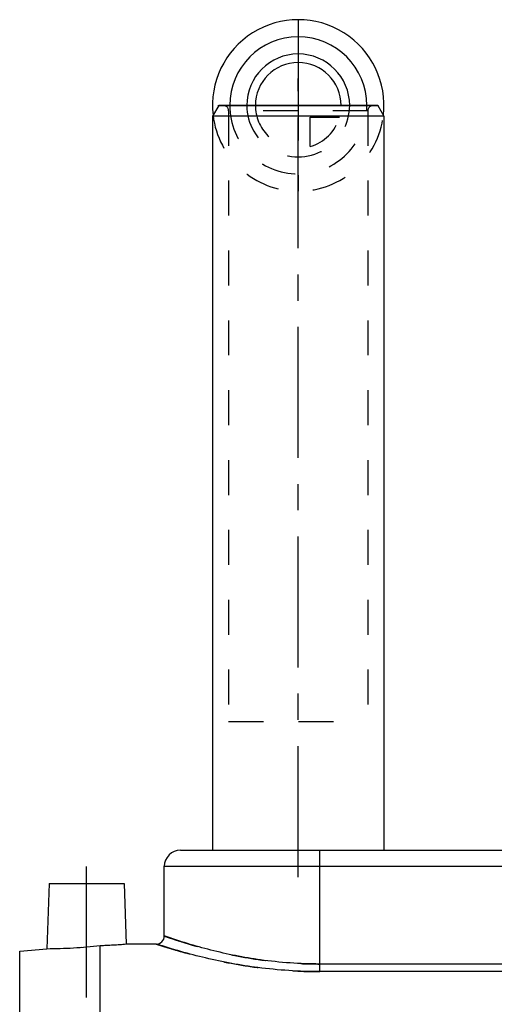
# Model space of a CAD drawing. Header units: millimetres. Extents: x 401 to 599, y 354 to 646.
# Tile 2 of 6: x 405 to 494, y 458 to 642. Entities that reach past the tile are written whole.
import ezdxf

# ---------------------------------------------------------------- set-up
doc = ezdxf.new("R2010")
doc.units = ezdxf.units.MM
doc.header["$LTSCALE"] = 65.185185
doc.linetypes.add('CENTER', pattern=[0.6, 0.375, -0.075, 0.075, -0.075])
doc.linetypes.add('HIDDEN', pattern=[0.2, 0.1, -0.1])
doc.layers.get('0').update_dxf_attribs({"linetype": 'CONTINUOUS'})
for name, color, linetype in [('FASEN', 7, 'CONTINUOUS'), ('FLAECHEN', 7, 'CONTINUOUS'), ('KOERPER', 7, 'CONTINUOUS'), ('KONST.EL_MIT_GEO', 7, 'CONTINUOUS'), ('KURVEN', 7, 'CONTINUOUS')]:
    doc.layers.add(name, color=color, linetype=linetype)

msp = doc.modelspace()

# ---------------------------------------------------------------- linework, layer by layer
at = {"color": 7, "linetype": 'Continuous'}
msp.add_line((405, 400.5), (405, 467.69), dxfattribs=at)
at = {"layer": 'FASEN', "color": 7, "linetype": 'Continuous'}
for p, q in [((442.15, 625.5), (441, 623.5)), ((471.85, 625.5), (442.15, 625.5)), ((471.85, 625.5), (473, 623.5)), ((473, 623.5), (441, 623.5)), ((405, 467.69), (410.08, 468.13))]:
    msp.add_line(p, q, dxfattribs=at)
at = {"layer": 'FLAECHEN', "color": 2, "linetype": 'CENTER'}
for p, q in [((457, 481.5), (457, 630.5)), ((417.5, 459), (417.5, 485.3))]:
    msp.add_line(p, q, dxfattribs=at)
at = {"layer": 'FLAECHEN', "color": 7, "linetype": 'Continuous'}
for p, q in [((441, 623.5), (441, 486.5)), ((473, 623.5), (473, 486.5)), ((432, 470.49), (432, 483.5)), ((410.5, 480.3), (410.08, 468.13)), ((410.5, 480.3), (424.5, 480.3)), ((424.5, 480.3), (424.89, 469)), ((430.5, 469), (424.89, 469))]:
    msp.add_line(p, q, dxfattribs=at)
at = {"layer": 'FLAECHEN', "color": 8, "linetype": 'HIDDEN'}
for p, q in [((444, 624.5), (444, 510.5)), ((470, 624.5), (470, 510.5)), ((444, 510.5), (470, 510.5)), ((430.54, 469), (430.5, 469))]:
    msp.add_line(p, q, dxfattribs=at)
at = {"layer": 'KOERPER', "color": 8, "linetype": 'HIDDEN'}
msp.add_line((441, 486.5), (473, 486.5), dxfattribs=at)
at = {"layer": 'KONST.EL_MIT_GEO', "color": 8, "linetype": 'HIDDEN'}
for p, q in [((443, 625.5), (471, 625.5)), ((470, 624.5), (444, 624.5))]:
    msp.add_line(p, q, dxfattribs=at)
at = {"layer": 'KONST.EL_MIT_GEO', "color": 7, "linetype": 'Continuous'}
for p, q in [((435, 486.5), (509.22, 486.5)), ((461, 463.85), (461, 486.5)), ((432, 483.5), (509.22, 483.5)), ((410.5, 480.3), (410.08, 468.13)), ((424.5, 480.3), (424.89, 469)), ((432, 470.5), (432, 470.5)), ((420, 401.25), (420, 468.73)), ((430.5, 469), (430.5, 469)), ((527, 465.27), (461, 465.27)), ((527, 463.85), (461, 463.85))]:
    msp.add_line(p, q, dxfattribs=at)
at = {"layer": 'KONST.EL_MIT_GEO', "color": 8, "linetype": 'HIDDEN'}
for centre, radius, start, end in [((443, 624.5), 1, 0, 90), ((471, 624.5), 1, 90, 180), ((409.66, 557.62), 89.49, 270.2639, 276.6332), ((417.46, 559.24), 90.54, 271.609, 274.7114)]:
    msp.add_arc(centre, radius, start, end, dxfattribs=at)
at = {"layer": 'KONST.EL_MIT_GEO', "color": 7, "linetype": 'Continuous'}
for centre, radius, start, end in [((435, 483.5), 3, 90, 180), ((430.5, 470.5), 1.5, 270, 360), ((409.7, 557.03), 88.9, 270.2426, 276.6545), ((417.47, 558.94), 90.24, 271.6038, 274.7165)]:
    msp.add_arc(centre, radius, start, end, dxfattribs=at)
at = {"layer": 'KONST.EL_MIT_GEO', "color": 8, "linetype": 'HIDDEN'}
for points, knots in [([(432, 470.5), (431.99, 470.51), (432.09, 470.47), (432.14, 470.45), (432.35, 470.38), (432.58, 470.3), (432.9, 470.19), (433.46, 470), (434.31, 469.72), (435.53, 469.33), (436.98, 468.88), (438.66, 468.4), (440.56, 467.9), (442.64, 467.39), (445.75, 466.72), (449.98, 465.99), (455.37, 465.4), (459.1, 465.27), (461, 465.27)], [0, 0, 0, 0, 0.00127, 0.005076, 0.0114, 0.020216, 0.031486, 0.045166, 0.079531, 0.122801, 0.174394, 0.233679, 0.300005, 0.372706, 0.451109, 0.622221, 0.807422, 1, 1, 1, 1]), ([(430.5, 469), (430.49, 469.01), (430.6, 468.97), (430.65, 468.95), (430.88, 468.88), (431.12, 468.8), (431.47, 468.69), (432.05, 468.5), (432.97, 468.22), (434.26, 467.83), (435.8, 467.39), (437.58, 466.92), (439.59, 466.42), (441.79, 465.92), (445.06, 465.26), (449.49, 464.55), (455.13, 463.99), (459.02, 463.85), (461, 463.85)], [0, 0, 0, 0, 0.001283, 0.005129, 0.011518, 0.020424, 0.031806, 0.045617, 0.080289, 0.123905, 0.17585, 0.235462, 0.302056, 0.374938, 0.453409, 0.624247, 0.80862, 1, 1, 1, 1])]:
    msp.add_open_spline(points, degree=3, knots=knots, dxfattribs=at)
at = {"layer": 'KONST.EL_MIT_GEO', "color": 7, "linetype": 'Continuous'}
for points, knots in [([(461, 465.27), (457.31, 465.27), (450.46, 465.76), (440.77, 467.69), (434.85, 469.5), (432, 470.5)], [0, 0, 0, 0, 0.373906, 0.694025, 1, 1, 1, 1]), ([(461, 463.85), (457.15, 463.85), (449.98, 464.33), (439.8, 466.22), (433.54, 468.01), (430.5, 469)], [0, 0, 0, 0, 0.371825, 0.69184, 1, 1, 1, 1])]:
    msp.add_open_spline(points, degree=3, knots=knots, dxfattribs=at)
at = {"layer": 'KURVEN', "color": 40, "linetype": 'Continuous'}
for p, q in [((457, 641.5), (457, 625.5)), ((442, 625.5), (472, 625.5))]:
    msp.add_line(p, q, dxfattribs=at)
at = {"layer": 'KURVEN', "color": 8, "linetype": 'HIDDEN'}
for p, q in [((457, 625.5), (457, 609.5)), ((459.2, 617.81), (459.2, 623.3)), ((459.2, 623.3), (464.69, 623.3))]:
    msp.add_line(p, q, dxfattribs=at)
at = {"layer": 'KURVEN', "color": 40, "linetype": 'Continuous'}
for radius, start, end in [(16, 353.4795, 186.5205), (12.8, 0, 180), (9.6, 0, 179.9999), (8, 0, 179.9999)]:
    msp.add_arc((457, 625.5), radius, start, end, dxfattribs=at)
at = {"layer": 'KURVEN', "color": 8, "linetype": 'HIDDEN'}
for radius, start, end in [(12.8, 180, 360), (9.6, 179.9999, 360), (8, 179.9999, 270), (16, 186.5205, 353.4795), (8, 285.962, 344.038)]:
    msp.add_arc((457, 625.5), radius, start, end, dxfattribs=at)

doc.saveas('drawing.dxf')
